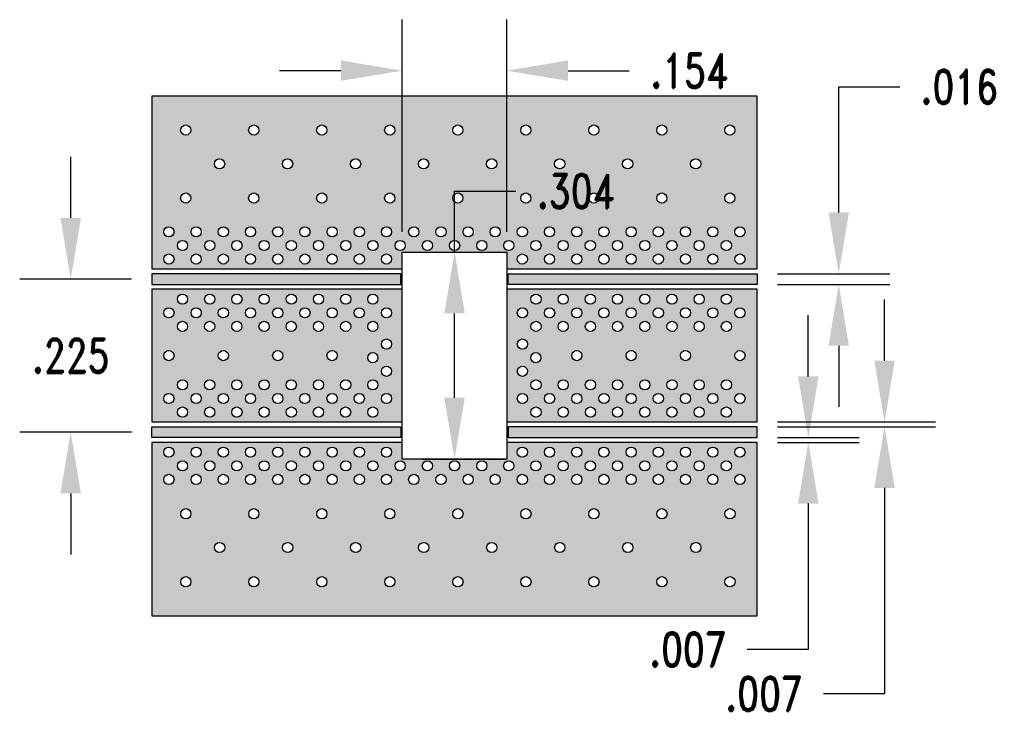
# Model space of a CAD drawing. Header units: inches. Extents: x -0.19 to 1.25, y -0.15 to 0.88.
import ezdxf

# ---------------------------------------------------------------- set-up
doc = ezdxf.new("R2010")
doc.units = ezdxf.units.IN
doc.header["$MEASUREMENT"] = 0
doc.header["$PDMODE"] = 35
doc.layers.add('PWB Drill', color=130, linetype='Continuous')
doc.layers.add('PWB TOP', color=41, linetype='Continuous')
doc.styles.add('ROMAND', font='romand.shx', dxfattribs={"width": 0.75, "height": 0.05})
doc.dimstyles.get("Standard").update_dxf_attribs({"dimscale": 0.5, "dimtxt": 0.18, "dimasz": 0.18, "dimexe": 0.15, "dimexo": 0.06, "dimgap": 0.06, "dimtad": 0, "dimtih": 1, "dimtoh": 1, "dimdec": 3, "dimzin": 4, "dimdsep": 46, "dimtxsty": 'ROMAND', "dimcen": 0.005, "dimclrd": 256, "dimclre": 256, "dimclrt": 256, "dimadec": 3, "dimazin": 1, "dimtfac": 1, "dimtdec": 3, "dimtofl": 0, "dimtmove": 0, "dimatfit": 3, "dimfxl": 0.18, "dimtolj": 1, "dimtzin": 4, "dimlwd": -1, "dimarcsym": 0})

# ---------------------------------------------------------------- blocks, each defined once
blk = doc.blocks.new('*U7')
at = {"layer": 'PWB Drill'}
blk.add_circle((0, 0), 0.0075, dxfattribs=at)
blk = doc.blocks.new('*U8')
at = {"color": 0, "linetype": 'ByBlock', "lineweight": -2, "transparency": 16777216}
for p in [(0, 0.1), (0.1, 0.1), (0.2, 0.1), (0.3, 0.1), (0.4, 0.1), (0.5, 0.1), (0.6, 0.1), (0.7, 0.1), (0.8, 0.1), (0, 0), (0.1, 0), (0.2, 0), (0.3, 0), (0.4, 0), (0.5, 0), (0.6, 0), (0.7, 0), (0.8, 0)]:
    blk.add_blockref('*U7', p, dxfattribs=at)
blk = doc.blocks.new('*U9')
at = {"layer": 'PWB Drill'}
blk.add_circle((0, 0), 0.0075, dxfattribs=at)
blk = doc.blocks.new('*U10')
at = {"color": 0, "linetype": 'ByBlock', "lineweight": -2, "transparency": 16777216}
for p in [(0, 0), (0.1, 0), (0.2, 0), (0.3, 0), (0.4, 0), (0.5, 0), (0.6, 0), (0.7, 0)]:
    blk.add_blockref('*U9', p, dxfattribs=at)
blk = doc.blocks.new('*U24')
at = {"layer": 'PWB Drill'}
blk.add_circle((0, 0), 0.0075, dxfattribs=at)
blk = doc.blocks.new('*U25')
at = {"color": 0, "linetype": 'ByBlock', "lineweight": -2, "transparency": 16777216}
for p in [(0, 0.1), (0.1, 0.1), (0.2, 0.1), (0.3, 0.1), (0.4, 0.1), (0.5, 0.1), (0.6, 0.1), (0.7, 0.1), (0.8, 0.1), (0, 0), (0.1, 0), (0.2, 0), (0.3, 0), (0.4, 0), (0.5, 0), (0.6, 0), (0.7, 0), (0.8, 0)]:
    blk.add_blockref('*U24', p, dxfattribs=at)
blk = doc.blocks.new('*U26')
at = {"layer": 'PWB Drill'}
blk.add_circle((0, 0), 0.0075, dxfattribs=at)
blk = doc.blocks.new('*U27')
at = {"color": 0, "linetype": 'ByBlock', "lineweight": -2, "transparency": 16777216}
for p in [(0, 0), (0.1, 0), (0.2, 0), (0.3, 0), (0.4, 0), (0.5, 0), (0.6, 0), (0.7, 0)]:
    blk.add_blockref('*U26', p, dxfattribs=at)
blk = doc.blocks.new('*D29')
at = {"linetype": 'ByBlock', "ltscale": 0.1, "transparency": 16777216}
for p, q in [((1.01, 0.593), (1.01, 0.7778)), ((1.01, 0.7778), (1.1, 0.7778)), ((1.01, 0.397), (1.01, 0.307))]:
    blk.add_line(p, q, dxfattribs=at)
at = {"linetype": 'ByBlock', "lineweight": -2, "ltscale": 0.1, "transparency": 16777216}
for p, q in [((0.92, 0.503), (1.085, 0.503)), ((0.92, 0.487), (1.085, 0.487))]:
    blk.add_line(p, q, dxfattribs=at)
at = {"ltscale": 0.1, "transparency": 16777216}
for points in [[(0.995, 0.593), (1.025, 0.593), (1.01, 0.503)], [(0.995, 0.397), (1.025, 0.397), (1.01, 0.487)]]:
    blk.add_solid(points, dxfattribs=at)
at = {"layer": 'Defpoints', "color": 0, "ltscale": 0.1, "transparency": 16777216}
for p in [(0.89, 0.503), (0.89, 0.487), (1.01, 0.487)]:
    blk.add_point(p, dxfattribs=at)
at = {"ltscale": 0.1, "transparency": 16777216, "insert": (1.1872, 0.7778), "char_height": 0.05, "attachment_point": 5, "style": 'ROMAND'}
blk.add_mtext('\\A1;.016', dxfattribs=at)
blk = doc.blocks.new('*D30')
at = {"linetype": 'ByBlock', "ltscale": 0.1, "transparency": 16777216}
for p, q in [((1.0774, 0.375), (1.0774, 0.465)), ((1.0774, 0.188), (1.0774, -0.115)), ((1.0774, -0.115), (0.9874, -0.115))]:
    blk.add_line(p, q, dxfattribs=at)
at = {"linetype": 'ByBlock', "lineweight": -2, "ltscale": 0.1, "transparency": 16777216}
for p, q in [((0.92, 0.285), (1.1524, 0.285)), ((0.92, 0.278), (1.1524, 0.278))]:
    blk.add_line(p, q, dxfattribs=at)
at = {"ltscale": 0.1, "transparency": 16777216}
for points in [[(1.0624, 0.375), (1.0924, 0.375), (1.0774, 0.285)], [(1.0624, 0.188), (1.0924, 0.188), (1.0774, 0.278)]]:
    blk.add_solid(points, dxfattribs=at)
at = {"layer": 'Defpoints', "color": 0, "ltscale": 0.1, "transparency": 16777216}
for p in [(0.89, 0.285), (0.89, 0.278), (1.0774, 0.285)]:
    blk.add_point(p, dxfattribs=at)
at = {"ltscale": 0.1, "transparency": 16777216, "insert": (0.9002, -0.115), "char_height": 0.05, "attachment_point": 5, "style": 'ROMAND'}
blk.add_mtext('\\A1;.007', dxfattribs=at)
blk = doc.blocks.new('*D31')
at = {"linetype": 'ByBlock', "ltscale": 0.1, "transparency": 16777216}
for p, q in [((0.9653, 0.352), (0.9653, 0.442)), ((0.9653, 0.165), (0.9653, -0.0495)), ((0.9653, -0.0495), (0.8753, -0.0495))]:
    blk.add_line(p, q, dxfattribs=at)
at = {"linetype": 'ByBlock', "lineweight": -2, "ltscale": 0.1, "transparency": 16777216}
for p, q in [((0.92, 0.262), (1.0403, 0.262)), ((0.92, 0.255), (1.0403, 0.255))]:
    blk.add_line(p, q, dxfattribs=at)
at = {"ltscale": 0.1, "transparency": 16777216}
for points in [[(0.9503, 0.352), (0.9803, 0.352), (0.9653, 0.262)], [(0.9503, 0.165), (0.9803, 0.165), (0.9653, 0.255)]]:
    blk.add_solid(points, dxfattribs=at)
at = {"layer": 'Defpoints', "color": 0, "ltscale": 0.1, "transparency": 16777216}
for p in [(0.89, 0.262), (0.89, 0.255), (0.9653, 0.255)]:
    blk.add_point(p, dxfattribs=at)
at = {"ltscale": 0.1, "transparency": 16777216, "insert": (0.7882, -0.0495), "char_height": 0.05, "attachment_point": 5, "style": 'ROMAND'}
blk.add_mtext('\\A1;.007', dxfattribs=at)
blk = doc.blocks.new('*D34')
at = {"linetype": 'ByBlock', "ltscale": 0.1, "transparency": 16777216}
for p, q in [((-0.1192, 0.5849), (-0.1192, 0.6749)), ((-0.1192, 0.18), (-0.1192, 0.09))]:
    blk.add_line(p, q, dxfattribs=at)
at = {"linetype": 'ByBlock', "lineweight": -2, "ltscale": 0.1, "transparency": 16777216}
for p, q in [((-0.03, 0.4949), (-0.1942, 0.4949)), ((-0.03, 0.27), (-0.1942, 0.27))]:
    blk.add_line(p, q, dxfattribs=at)
at = {"ltscale": 0.1, "transparency": 16777216}
for points in [[(-0.1342, 0.5849), (-0.1042, 0.5849), (-0.1192, 0.4949)], [(-0.1342, 0.18), (-0.1042, 0.18), (-0.1192, 0.27)]]:
    blk.add_solid(points, dxfattribs=at)
at = {"layer": 'Defpoints', "color": 0, "ltscale": 0.1, "transparency": 16777216}
for p in [(-0.1192, 0.4949), (0, 0.4949), (0, 0.27)]:
    blk.add_point(p, dxfattribs=at)
at = {"ltscale": 0.1, "transparency": 16777216, "insert": (-0.1192, 0.3824), "char_height": 0.05, "attachment_point": 5, "style": 'ROMAND'}
blk.add_mtext('\\A1;.225', dxfattribs=at)
blk = doc.blocks.new('*D64')
at = {"linetype": 'ByBlock', "lineweight": -2, "ltscale": 0.1, "transparency": 16777216}
for p, q in [((0.368, 0.5645), (0.368, 0.8765)), ((0.522, 0.5645), (0.522, 0.8765))]:
    blk.add_line(p, q, dxfattribs=at)
at = {"linetype": 'ByBlock', "ltscale": 0.1, "transparency": 16777216}
for p, q in [((0.278, 0.8015), (0.188, 0.8015)), ((0.612, 0.8015), (0.702, 0.8015))]:
    blk.add_line(p, q, dxfattribs=at)
at = {"ltscale": 0.1, "transparency": 16777216}
for points in [[(0.278, 0.8165), (0.278, 0.7865), (0.368, 0.8015)], [(0.612, 0.8165), (0.612, 0.7865), (0.522, 0.8015)]]:
    blk.add_solid(points, dxfattribs=at)
at = {"layer": 'Defpoints', "color": 0, "ltscale": 0.1, "transparency": 16777216}
for p in [(0.522, 0.8015), (0.368, 0.5345), (0.522, 0.5345)]:
    blk.add_point(p, dxfattribs=at)
at = {"ltscale": 0.1, "transparency": 16777216, "insert": (0.79, 0.8015), "char_height": 0.05, "attachment_point": 5, "style": 'ROMAND'}
blk.add_mtext('\\A1;.154', dxfattribs=at)
blk = doc.blocks.new('*D65')
at = {"linetype": 'ByBlock', "ltscale": 0.1, "transparency": 16777216}
for p, q in [((0.4452, 0.5345), (0.4452, 0.6245)), ((0.4452, 0.6245), (0.5352, 0.6245)), ((0.4452, 0.3205), (0.4452, 0.4445))]:
    blk.add_line(p, q, dxfattribs=at)
at = {"linetype": 'ByBlock', "lineweight": -2, "ltscale": 0.1, "transparency": 16777216}
for p, q in [((0.398, 0.5345), (0.5202, 0.5345)), ((0.398, 0.2305), (0.5202, 0.2305))]:
    blk.add_line(p, q, dxfattribs=at)
at = {"ltscale": 0.1, "transparency": 16777216}
for points in [[(0.4302, 0.4445), (0.4602, 0.4445), (0.4452, 0.5345)], [(0.4302, 0.3205), (0.4602, 0.3205), (0.4452, 0.2305)]]:
    blk.add_solid(points, dxfattribs=at)
at = {"layer": 'Defpoints', "color": 0, "ltscale": 0.1, "transparency": 16777216}
for p in [(0.368, 0.5345), (0.4452, 0.5345), (0.368, 0.2305)]:
    blk.add_point(p, dxfattribs=at)
at = {"ltscale": 0.1, "transparency": 16777216, "insert": (0.6232, 0.6245), "char_height": 0.05, "attachment_point": 5, "style": 'ROMAND'}
blk.add_mtext('\\A1;.304', dxfattribs=at)

msp = doc.modelspace()

# ---------------------------------------------------------------- hatches: boundary and pattern name
at = {"layer": 'PWB TOP', "ltscale": 0.1}
h = msp.add_hatch(color=256, dxfattribs=at)
h.dxf.hatch_style = 1
h.paths.add_polyline_path([(0.89, 0.764), (0, 0.764), (0, 0.51), (0.0432, 0.51), (0.26, 0.51), (0.368, 0.51), (0.368, 0.5345), (0.522, 0.5345), (0.522, 0.51), (0.63, 0.51), (0.8468, 0.51), (0.89, 0.51)])
h.paths.add_polyline_path([(0.2574, 0.7142, -1), (0.2424, 0.7142, -1)], flags=16)
h.paths.add_polyline_path([(0.3574, 0.7142, -1), (0.3424, 0.7142, -1)], flags=16)
h.paths.add_polyline_path([(0.3072, 0.6645, -1), (0.2922, 0.6645, -1)], flags=16)
h.paths.add_polyline_path([(0.2072, 0.6645, -1), (0.1922, 0.6645, -1)], flags=16)
h.paths.add_polyline_path([(0.1574, 0.7142, -1), (0.1424, 0.7142, -1)], flags=16)
h.paths.add_polyline_path([(0.2574, 0.6142, -1), (0.2424, 0.6142, -1)], flags=16)
h.paths.add_polyline_path([(0.4072, 0.6645, -1), (0.3922, 0.6645, -1)], flags=16)
h.paths.add_polyline_path([(0.3574, 0.6142, -1), (0.3424, 0.6142, -1)], flags=16)
h.paths.add_polyline_path([(0.4574, 0.7142, -1), (0.4424, 0.7142, -1)], flags=16)
h.paths.add_polyline_path([(0.1574, 0.6142, -1), (0.1424, 0.6142, -1)], flags=16)
h.paths.add_polyline_path([(0.2727, 0.5645, -1), (0.2577, 0.5645, -1)], flags=16)
h.paths.add_polyline_path([(0.1072, 0.6645, -1), (0.0922, 0.6645, -1)], flags=16)
h.paths.add_polyline_path([(0.3127, 0.5645, -1), (0.2977, 0.5645, -1)], flags=16)
h.paths.add_polyline_path([(0.2327, 0.5645, -1), (0.2177, 0.5645, -1)], flags=16)
h.paths.add_polyline_path([(0.3527, 0.5645, -1), (0.3377, 0.5645, -1)], flags=16)
h.paths.add_polyline_path([(0.1927, 0.5645, -1), (0.1777, 0.5645, -1)], flags=16)
h.paths.add_polyline_path([(0.2927, 0.5445, -1), (0.2777, 0.5445, -1)], flags=16)
h.paths.add_polyline_path([(0.2527, 0.5445, -1), (0.2377, 0.5445, -1)], flags=16)
h.paths.add_polyline_path([(0.3327, 0.5445, -1), (0.3177, 0.5445, -1)], flags=16)
h.paths.add_polyline_path([(0.3927, 0.5645, -1), (0.3777, 0.5645, -1)], flags=16)
h.paths.add_polyline_path([(0.2127, 0.5445, -1), (0.1977, 0.5445, -1)], flags=16)
h.paths.add_polyline_path([(0.0574, 0.7142, -1), (0.0424, 0.7142, -1)], flags=16)
h.paths.add_polyline_path([(0.4574, 0.6142, -1), (0.4424, 0.6142, -1)], flags=16)
h.paths.add_polyline_path([(0.1527, 0.5645, -1), (0.1377, 0.5645, -1)], flags=16)
h.paths.add_polyline_path([(0.3727, 0.5445, -1), (0.3577, 0.5445, -1)], flags=16)
h.paths.add_polyline_path([(0.2727, 0.5245, -1), (0.2577, 0.5245, -1)], flags=16)
h.paths.add_polyline_path([(0.3127, 0.5245, -1), (0.2977, 0.5245, -1)], flags=16)
h.paths.add_polyline_path([(0.2327, 0.5245, -1), (0.2177, 0.5245, -1)], flags=16)
h.paths.add_polyline_path([(0.1727, 0.5445, -1), (0.1577, 0.5445, -1)], flags=16)
h.paths.add_polyline_path([(0.5072, 0.6645, -1), (0.4922, 0.6645, -1)], flags=16)
h.paths.add_polyline_path([(0.3527, 0.5245, -1), (0.3377, 0.5245, -1)], flags=16)
h.paths.add_polyline_path([(0.4327, 0.5645, -1), (0.4177, 0.5645, -1)], flags=16)
h.paths.add_polyline_path([(0.1927, 0.5245, -1), (0.1777, 0.5245, -1)], flags=16)
h.paths.add_polyline_path([(0.4127, 0.5445, -1), (0.3977, 0.5445, -1)], flags=16)
h.paths.add_polyline_path([(0.1127, 0.5645, -1), (0.0977, 0.5645, -1)], flags=16)
h.paths.add_polyline_path([(0.1327, 0.5445, -1), (0.1177, 0.5445, -1)], flags=16)
h.paths.add_polyline_path([(0.0574, 0.6142, -1), (0.0424, 0.6142, -1)], flags=16)
h.paths.add_polyline_path([(0.1527, 0.5245, -1), (0.1377, 0.5245, -1)], flags=16)
h.paths.add_polyline_path([(0.4727, 0.5645, -1), (0.4577, 0.5645, -1)], flags=16)
h.paths.add_polyline_path([(0.4527, 0.5445, -1), (0.4377, 0.5445, -1)], flags=16)
h.paths.add_polyline_path([(0.5574, 0.7142, -1), (0.5424, 0.7142, -1)], flags=16)
h.paths.add_polyline_path([(0.0727, 0.5645, -1), (0.0577, 0.5645, -1)], flags=16)
h.paths.add_polyline_path([(0.0927, 0.5445, -1), (0.0777, 0.5445, -1)], flags=16)
h.paths.add_polyline_path([(0.1127, 0.5245, -1), (0.0977, 0.5245, -1)], flags=16)
h.paths.add_polyline_path([(0.4927, 0.5445, -1), (0.4777, 0.5445, -1)], flags=16)
h.paths.add_polyline_path([(0.5123, 0.5645, -1), (0.4973, 0.5645, -1)], flags=16)
h.paths.add_polyline_path([(0.5574, 0.6142, -1), (0.5424, 0.6142, -1)], flags=16)
h.paths.add_polyline_path([(0.0527, 0.5445, -1), (0.0377, 0.5445, -1)], flags=16)
h.paths.add_polyline_path([(0.0727, 0.5245, -1), (0.0577, 0.5245, -1)], flags=16)
h.paths.add_polyline_path([(0.0327, 0.5645, -1), (0.0177, 0.5645, -1)], flags=16)
h.paths.add_polyline_path([(0.5323, 0.5445, -1), (0.5173, 0.5445, -1)], flags=16)
h.paths.add_polyline_path([(0.5523, 0.5645, -1), (0.5373, 0.5645, -1)], flags=16)
h.paths.add_polyline_path([(0.6072, 0.6645, -1), (0.5922, 0.6645, -1)], flags=16)
h.paths.add_polyline_path([(0.0327, 0.5245, -1), (0.0177, 0.5245, -1)], flags=16)
h.paths.add_polyline_path([(0.5523, 0.5245, -1), (0.5373, 0.5245, -1)], flags=16)
h.paths.add_polyline_path([(0.5723, 0.5445, -1), (0.5573, 0.5445, -1)], flags=16)
h.paths.add_polyline_path([(0.5923, 0.5645, -1), (0.5773, 0.5645, -1)], flags=16)
h.paths.add_polyline_path([(0.6574, 0.7142, -1), (0.6424, 0.7142, -1)], flags=16)
h.paths.add_polyline_path([(0.5923, 0.5245, -1), (0.5773, 0.5245, -1)], flags=16)
h.paths.add_polyline_path([(0.6123, 0.5445, -1), (0.5973, 0.5445, -1)], flags=16)
h.paths.add_polyline_path([(0.6323, 0.5645, -1), (0.6173, 0.5645, -1)], flags=16)
h.paths.add_polyline_path([(0.6574, 0.6142, -1), (0.6424, 0.6142, -1)], flags=16)
h.paths.add_polyline_path([(0.6323, 0.5245, -1), (0.6173, 0.5245, -1)], flags=16)
h.paths.add_polyline_path([(0.6523, 0.5445, -1), (0.6373, 0.5445, -1)], flags=16)
h.paths.add_polyline_path([(0.7072, 0.6645, -1), (0.6922, 0.6645, -1)], flags=16)
h.paths.add_polyline_path([(0.6723, 0.5645, -1), (0.6573, 0.5645, -1)], flags=16)
h.paths.add_polyline_path([(0.6723, 0.5245, -1), (0.6573, 0.5245, -1)], flags=16)
h.paths.add_polyline_path([(0.6923, 0.5445, -1), (0.6773, 0.5445, -1)], flags=16)
h.paths.add_polyline_path([(0.7123, 0.5645, -1), (0.6973, 0.5645, -1)], flags=16)
h.paths.add_polyline_path([(0.7574, 0.7142, -1), (0.7424, 0.7142, -1)], flags=16)
h.paths.add_polyline_path([(0.7123, 0.5245, -1), (0.6973, 0.5245, -1)], flags=16)
h.paths.add_polyline_path([(0.7574, 0.6142, -1), (0.7424, 0.6142, -1)], flags=16)
h.paths.add_polyline_path([(0.7323, 0.5445, -1), (0.7173, 0.5445, -1)], flags=16)
h.paths.add_polyline_path([(0.7523, 0.5645, -1), (0.7373, 0.5645, -1)], flags=16)
h.paths.add_polyline_path([(0.7523, 0.5245, -1), (0.7373, 0.5245, -1)], flags=16)
h.paths.add_polyline_path([(0.8072, 0.6645, -1), (0.7922, 0.6645, -1)], flags=16)
h.paths.add_polyline_path([(0.7723, 0.5445, -1), (0.7573, 0.5445, -1)], flags=16)
h.paths.add_polyline_path([(0.7923, 0.5645, -1), (0.7773, 0.5645, -1)], flags=16)
h.paths.add_polyline_path([(0.7923, 0.5245, -1), (0.7773, 0.5245, -1)], flags=16)
h.paths.add_polyline_path([(0.8123, 0.5445, -1), (0.7973, 0.5445, -1)], flags=16)
h.paths.add_polyline_path([(0.8574, 0.7142, -1), (0.8424, 0.7142, -1)], flags=16)
h.paths.add_polyline_path([(0.8323, 0.5645, -1), (0.8173, 0.5645, -1)], flags=16)
h.paths.add_polyline_path([(0.8574, 0.6142, -1), (0.8424, 0.6142, -1)], flags=16)
h.paths.add_polyline_path([(0.8323, 0.5245, -1), (0.8173, 0.5245, -1)], flags=16)
h.paths.add_polyline_path([(0.8523, 0.5445, -1), (0.8373, 0.5445, -1)], flags=16)
h.paths.add_polyline_path([(0.8723, 0.5645, -1), (0.8573, 0.5645, -1)], flags=16)
h.paths.add_polyline_path([(0.8723, 0.5245, -1), (0.8573, 0.5245, -1)], flags=16)
h.paths.add_polyline_path([(0.3663, 0.503), (0.2592, 0.503), (0.041, 0.503), (0, 0.503), (0, 0.487), (0.041, 0.487), (0.2581, 0.487), (0.3663, 0.487)])
h.paths.add_polyline_path([(0.89, 0.503), (0.849, 0.503), (0.6308, 0.503), (0.524, 0.503), (0.524, 0.487), (0.6319, 0.487), (0.849, 0.487), (0.89, 0.487)])
h.paths.add_polyline_path([(0.368, 0.48), (0.2572, 0.48), (0.0432, 0.48), (0, 0.48), (0, 0.285), (0.0432, 0.285), (0.2572, 0.285), (0.368, 0.285)])
h.paths.add_polyline_path([(0.3176, 0.4255, -1), (0.3326, 0.4255, -1)], flags=16)
h.paths.add_polyline_path([(0.2976, 0.4455, -1), (0.3126, 0.4455, -1)], flags=16)
h.paths.add_polyline_path([(0.2776, 0.4255, -1), (0.2926, 0.4255, -1)], flags=16)
h.paths.add_polyline_path([(0.3526, 0.3995, -1), (0.3376, 0.3995, -1)], flags=16)
h.paths.add_polyline_path([(0.3376, 0.4455, -1), (0.3526, 0.4455, -1)], flags=16)
h.paths.add_polyline_path([(0.3326, 0.3795, -1), (0.3176, 0.3795, -1)], flags=16)
h.paths.add_polyline_path([(0.3176, 0.4655, -1), (0.3326, 0.4655, -1)], flags=16)
h.paths.add_polyline_path([(0.2777, 0.4655, -1), (0.2927, 0.4655, -1)], flags=16)
h.paths.add_polyline_path([(0.2577, 0.4455, -1), (0.2727, 0.4455, -1)], flags=16)
h.paths.add_polyline_path([(0.2726, 0.3825, -1), (0.2576, 0.3825, -1)], flags=16)
h.paths.add_polyline_path([(0.3526, 0.3595, -1), (0.3376, 0.3595, -1)], flags=16)
h.paths.add_polyline_path([(0.2376, 0.4255, -1), (0.2526, 0.4255, -1)], flags=16)
h.paths.add_polyline_path([(0.3326, 0.3395, -1), (0.3176, 0.3395, -1)], flags=16)
h.paths.add_polyline_path([(0.2377, 0.4655, -1), (0.2527, 0.4655, -1)], flags=16)
h.paths.add_polyline_path([(0.2926, 0.3395, -1), (0.2776, 0.3395, -1)], flags=16)
h.paths.add_polyline_path([(0.2177, 0.4455, -1), (0.2327, 0.4455, -1)], flags=16)
h.paths.add_polyline_path([(0.3126, 0.3195, -1), (0.2976, 0.3195, -1)], flags=16)
h.paths.add_polyline_path([(0.3526, 0.3195, -1), (0.3376, 0.3195, -1)], flags=16)
h.paths.add_polyline_path([(0.2526, 0.3395, -1), (0.2376, 0.3395, -1)], flags=16)
h.paths.add_polyline_path([(0.1976, 0.4255, -1), (0.2126, 0.4255, -1)], flags=16)
h.paths.add_polyline_path([(0.2726, 0.3195, -1), (0.2576, 0.3195, -1)], flags=16)
h.paths.add_polyline_path([(0.1977, 0.4655, -1), (0.2127, 0.4655, -1)], flags=16)
h.paths.add_polyline_path([(0.3326, 0.2995, -1), (0.3176, 0.2995, -1)], flags=16)
h.paths.add_polyline_path([(0.2925, 0.2995, -1), (0.2775, 0.2995, -1)], flags=16)
h.paths.add_polyline_path([(0.1777, 0.4455, -1), (0.1927, 0.4455, -1)], flags=16)
h.paths.add_polyline_path([(0.2326, 0.3195, -1), (0.2176, 0.3195, -1)], flags=16)
h.paths.add_polyline_path([(0.1927, 0.3825, -1), (0.1777, 0.3825, -1)], flags=16)
h.paths.add_polyline_path([(0.2126, 0.3395, -1), (0.1976, 0.3395, -1)], flags=16)
h.paths.add_polyline_path([(0.2525, 0.2995, -1), (0.2375, 0.2995, -1)], flags=16)
h.paths.add_polyline_path([(0.1576, 0.4255, -1), (0.1726, 0.4255, -1)], flags=16)
h.paths.add_polyline_path([(0.1577, 0.4655, -1), (0.1727, 0.4655, -1)], flags=16)
h.paths.add_polyline_path([(0.2127, 0.2995, -1), (0.1977, 0.2995, -1)], flags=16)
h.paths.add_polyline_path([(0.1927, 0.3195, -1), (0.1777, 0.3195, -1)], flags=16)
h.paths.add_polyline_path([(0.1726, 0.3395, -1), (0.1576, 0.3395, -1)], flags=16)
h.paths.add_polyline_path([(0.1377, 0.4455, -1), (0.1527, 0.4455, -1)], flags=16)
h.paths.add_polyline_path([(0.1176, 0.4255, -1), (0.1326, 0.4255, -1)], flags=16)
h.paths.add_polyline_path([(0.1727, 0.2995, -1), (0.1577, 0.2995, -1)], flags=16)
h.paths.add_polyline_path([(0.1177, 0.4655, -1), (0.1327, 0.4655, -1)], flags=16)
h.paths.add_polyline_path([(0.1527, 0.3195, -1), (0.1377, 0.3195, -1)], flags=16)
h.paths.add_polyline_path([(0.1326, 0.3395, -1), (0.1176, 0.3395, -1)], flags=16)
h.paths.add_polyline_path([(0.0977, 0.4455, -1), (0.1127, 0.4455, -1)], flags=16)
h.paths.add_polyline_path([(0.1127, 0.3825, -1), (0.0977, 0.3825, -1)], flags=16)
h.paths.add_polyline_path([(0.1327, 0.2995, -1), (0.1177, 0.2995, -1)], flags=16)
h.paths.add_polyline_path([(0.0776, 0.4255, -1), (0.0926, 0.4255, -1)], flags=16)
h.paths.add_polyline_path([(0.1127, 0.3195, -1), (0.0977, 0.3195, -1)], flags=16)
h.paths.add_polyline_path([(0.0777, 0.4655, -1), (0.0927, 0.4655, -1)], flags=16)
h.paths.add_polyline_path([(0.0926, 0.3395, -1), (0.0776, 0.3395, -1)], flags=16)
h.paths.add_polyline_path([(0.0577, 0.4455, -1), (0.0727, 0.4455, -1)], flags=16)
h.paths.add_polyline_path([(0.0927, 0.2995, -1), (0.0777, 0.2995, -1)], flags=16)
h.paths.add_polyline_path([(0.0727, 0.3195, -1), (0.0577, 0.3195, -1)], flags=16)
h.paths.add_polyline_path([(0.0376, 0.4255, -1), (0.0526, 0.4255, -1)], flags=16)
h.paths.add_polyline_path([(0.0377, 0.4655, -1), (0.0527, 0.4655, -1)], flags=16)
h.paths.add_polyline_path([(0.0526, 0.3395, -1), (0.0376, 0.3395, -1)], flags=16)
h.paths.add_polyline_path([(0.0177, 0.4455, -1), (0.0327, 0.4455, -1)], flags=16)
h.paths.add_polyline_path([(0.0327, 0.3825, -1), (0.0177, 0.3825, -1)], flags=16)
h.paths.add_polyline_path([(0.0527, 0.2995, -1), (0.0377, 0.2995, -1)], flags=16)
h.paths.add_polyline_path([(0.0327, 0.3195, -1), (0.0177, 0.3195, -1)], flags=16)
h.paths.add_polyline_path([(0.89, 0.48), (0.8468, 0.48), (0.6328, 0.48), (0.522, 0.48), (0.522, 0.285), (0.6328, 0.285), (0.8468, 0.285), (0.89, 0.285)])
h.paths.add_polyline_path([(0.5974, 0.4255, -1), (0.6124, 0.4255, -1)], flags=16)
h.paths.add_polyline_path([(0.5574, 0.4255, -1), (0.5724, 0.4255, -1)], flags=16)
h.paths.add_polyline_path([(0.5722, 0.3795, -1), (0.5572, 0.3795, -1)], flags=16)
h.paths.add_polyline_path([(0.5774, 0.4455, -1), (0.5924, 0.4455, -1)], flags=16)
h.paths.add_polyline_path([(0.5524, 0.3995, -1), (0.5374, 0.3995, -1)], flags=16)
h.paths.add_polyline_path([(0.6324, 0.3825, -1), (0.6174, 0.3825, -1)], flags=16)
h.paths.add_polyline_path([(0.6173, 0.4455, -1), (0.6323, 0.4455, -1)], flags=16)
h.paths.add_polyline_path([(0.5374, 0.4455, -1), (0.5524, 0.4455, -1)], flags=16)
h.paths.add_polyline_path([(0.5973, 0.4655, -1), (0.6123, 0.4655, -1)], flags=16)
h.paths.add_polyline_path([(0.6374, 0.4255, -1), (0.6524, 0.4255, -1)], flags=16)
h.paths.add_polyline_path([(0.5574, 0.4655, -1), (0.5724, 0.4655, -1)], flags=16)
h.paths.add_polyline_path([(0.5524, 0.3595, -1), (0.5374, 0.3595, -1)], flags=16)
h.paths.add_polyline_path([(0.6124, 0.3395, -1), (0.5974, 0.3395, -1)], flags=16)
h.paths.add_polyline_path([(0.5724, 0.3395, -1), (0.5574, 0.3395, -1)], flags=16)
h.paths.add_polyline_path([(0.6373, 0.4655, -1), (0.6523, 0.4655, -1)], flags=16)
h.paths.add_polyline_path([(0.5924, 0.3195, -1), (0.5774, 0.3195, -1)], flags=16)
h.paths.add_polyline_path([(0.6573, 0.4455, -1), (0.6723, 0.4455, -1)], flags=16)
h.paths.add_polyline_path([(0.6524, 0.3395, -1), (0.6374, 0.3395, -1)], flags=16)
h.paths.add_polyline_path([(0.6324, 0.3195, -1), (0.6174, 0.3195, -1)], flags=16)
h.paths.add_polyline_path([(0.5524, 0.3195, -1), (0.5374, 0.3195, -1)], flags=16)
h.paths.add_polyline_path([(0.6774, 0.4255, -1), (0.6924, 0.4255, -1)], flags=16)
h.paths.add_polyline_path([(0.6125, 0.2995, -1), (0.5975, 0.2995, -1)], flags=16)
h.paths.add_polyline_path([(0.5724, 0.2995, -1), (0.5574, 0.2995, -1)], flags=16)
h.paths.add_polyline_path([(0.6773, 0.4655, -1), (0.6923, 0.4655, -1)], flags=16)
h.paths.add_polyline_path([(0.6724, 0.3195, -1), (0.6574, 0.3195, -1)], flags=16)
h.paths.add_polyline_path([(0.6924, 0.3395, -1), (0.6774, 0.3395, -1)], flags=16)
h.paths.add_polyline_path([(0.7123, 0.3825, -1), (0.6973, 0.3825, -1)], flags=16)
h.paths.add_polyline_path([(0.6525, 0.2995, -1), (0.6375, 0.2995, -1)], flags=16)
h.paths.add_polyline_path([(0.6973, 0.4455, -1), (0.7123, 0.4455, -1)], flags=16)
h.paths.add_polyline_path([(0.7174, 0.4255, -1), (0.7324, 0.4255, -1)], flags=16)
h.paths.add_polyline_path([(0.6923, 0.2995, -1), (0.6773, 0.2995, -1)], flags=16)
h.paths.add_polyline_path([(0.7123, 0.3195, -1), (0.6973, 0.3195, -1)], flags=16)
h.paths.add_polyline_path([(0.7173, 0.4655, -1), (0.7323, 0.4655, -1)], flags=16)
h.paths.add_polyline_path([(0.7324, 0.3395, -1), (0.7174, 0.3395, -1)], flags=16)
h.paths.add_polyline_path([(0.7373, 0.4455, -1), (0.7523, 0.4455, -1)], flags=16)
h.paths.add_polyline_path([(0.7323, 0.2995, -1), (0.7173, 0.2995, -1)], flags=16)
h.paths.add_polyline_path([(0.7574, 0.4255, -1), (0.7724, 0.4255, -1)], flags=16)
h.paths.add_polyline_path([(0.7523, 0.3195, -1), (0.7373, 0.3195, -1)], flags=16)
h.paths.add_polyline_path([(0.7573, 0.4655, -1), (0.7723, 0.4655, -1)], flags=16)
h.paths.add_polyline_path([(0.7724, 0.3395, -1), (0.7574, 0.3395, -1)], flags=16)
h.paths.add_polyline_path([(0.7923, 0.3825, -1), (0.7773, 0.3825, -1)], flags=16)
h.paths.add_polyline_path([(0.7773, 0.4455, -1), (0.7923, 0.4455, -1)], flags=16)
h.paths.add_polyline_path([(0.7723, 0.2995, -1), (0.7573, 0.2995, -1)], flags=16)
h.paths.add_polyline_path([(0.7923, 0.3195, -1), (0.7773, 0.3195, -1)], flags=16)
h.paths.add_polyline_path([(0.8124, 0.4255, -1), (0.7974, 0.4255, -1)], flags=16)
h.paths.add_polyline_path([(0.7973, 0.4655, -1), (0.8123, 0.4655, -1)], flags=16)
h.paths.add_polyline_path([(0.8124, 0.3395, -1), (0.7974, 0.3395, -1)], flags=16)
h.paths.add_polyline_path([(0.8173, 0.4455, -1), (0.8323, 0.4455, -1)], flags=16)
h.paths.add_polyline_path([(0.8123, 0.2995, -1), (0.7973, 0.2995, -1)], flags=16)
h.paths.add_polyline_path([(0.8323, 0.3195, -1), (0.8173, 0.3195, -1)], flags=16)
h.paths.add_polyline_path([(0.8524, 0.4255, -1), (0.8374, 0.4255, -1)], flags=16)
h.paths.add_polyline_path([(0.8373, 0.4655, -1), (0.8523, 0.4655, -1)], flags=16)
h.paths.add_polyline_path([(0.8524, 0.3395, -1), (0.8374, 0.3395, -1)], flags=16)
h.paths.add_polyline_path([(0.8723, 0.3825, -1), (0.8573, 0.3825, -1)], flags=16)
h.paths.add_polyline_path([(0.8523, 0.2995, -1), (0.8373, 0.2995, -1)], flags=16)
h.paths.add_polyline_path([(0.8573, 0.4455, -1), (0.8723, 0.4455, -1)], flags=16)
h.paths.add_polyline_path([(0.8723, 0.3195, -1), (0.8573, 0.3195, -1)], flags=16)
h.paths.add_polyline_path([(0.366, 0.278), (0.2581, 0.278), (0.041, 0.278), (0, 0.278), (0, 0.262), (0.041, 0.262), (0.2592, 0.262), (0.366, 0.262)])
h.paths.add_polyline_path([(0.89, 0.278), (0.849, 0.278), (0.6319, 0.278), (0.524, 0.278), (0.524, 0.262), (0.6308, 0.262), (0.849, 0.262), (0.89, 0.262)])
h.paths.add_polyline_path([(0.89, 0.255), (0.8468, 0.255), (0.63, 0.255), (0.522, 0.255), (0.522, 0.2305), (0.368, 0.2305), (0.368, 0.255), (0.26, 0.255), (0.0432, 0.255), (0, 0.255), (0, 0), (0.89, 0)])
h.paths.add_polyline_path([(0.4073, 0.1003, -1), (0.3923, 0.1003, -1)], flags=16)
h.paths.add_polyline_path([(0.3426, 0.15, -1), (0.3576, 0.15, -1)], flags=16)
h.paths.add_polyline_path([(0.4426, 0.15, -1), (0.4576, 0.15, -1)], flags=16)
h.paths.add_polyline_path([(0.3777, 0.2005, -1), (0.3927, 0.2005, -1)], flags=16)
h.paths.add_polyline_path([(0.3377, 0.2005, -1), (0.3527, 0.2005, -1)], flags=16)
h.paths.add_polyline_path([(0.4177, 0.2005, -1), (0.4327, 0.2005, -1)], flags=16)
h.paths.add_polyline_path([(0.3576, 0.05, -1), (0.3426, 0.05, -1)], flags=16)
h.paths.add_polyline_path([(0.3073, 0.1003, -1), (0.2923, 0.1003, -1)], flags=16)
h.paths.add_polyline_path([(0.3577, 0.2205, -1), (0.3727, 0.2205, -1)], flags=16)
h.paths.add_polyline_path([(0.3977, 0.2205, -1), (0.4127, 0.2205, -1)], flags=16)
h.paths.add_polyline_path([(0.4576, 0.05, -1), (0.4426, 0.05, -1)], flags=16)
h.paths.add_polyline_path([(0.2977, 0.2005, -1), (0.3127, 0.2005, -1)], flags=16)
h.paths.add_polyline_path([(0.4577, 0.2005, -1), (0.4727, 0.2005, -1)], flags=16)
h.paths.add_polyline_path([(0.3177, 0.2205, -1), (0.3327, 0.2205, -1)], flags=16)
h.paths.add_polyline_path([(0.4377, 0.2205, -1), (0.4527, 0.2205, -1)], flags=16)
h.paths.add_polyline_path([(0.5073, 0.1003, -1), (0.4923, 0.1003, -1)], flags=16)
h.paths.add_polyline_path([(0.3377, 0.2405, -1), (0.3527, 0.2405, -1)], flags=16)
h.paths.add_polyline_path([(0.2426, 0.15, -1), (0.2576, 0.15, -1)], flags=16)
h.paths.add_polyline_path([(0.2777, 0.2205, -1), (0.2927, 0.2205, -1)], flags=16)
h.paths.add_polyline_path([(0.4777, 0.2205, -1), (0.4927, 0.2205, -1)], flags=16)
h.paths.add_polyline_path([(0.2977, 0.2405, -1), (0.3127, 0.2405, -1)], flags=16)
h.paths.add_polyline_path([(0.4973, 0.2005, -1), (0.5123, 0.2005, -1)], flags=16)
h.paths.add_polyline_path([(0.2577, 0.2005, -1), (0.2727, 0.2005, -1)], flags=16)
h.paths.add_polyline_path([(0.2576, 0.05, -1), (0.2426, 0.05, -1)], flags=16)
h.paths.add_polyline_path([(0.2577, 0.2405, -1), (0.2727, 0.2405, -1)], flags=16)
h.paths.add_polyline_path([(0.5426, 0.15, -1), (0.5576, 0.15, -1)], flags=16)
h.paths.add_polyline_path([(0.5173, 0.2205, -1), (0.5323, 0.2205, -1)], flags=16)
h.paths.add_polyline_path([(0.2377, 0.2205, -1), (0.2527, 0.2205, -1)], flags=16)
h.paths.add_polyline_path([(0.5373, 0.2005, -1), (0.5523, 0.2005, -1)], flags=16)
h.paths.add_polyline_path([(0.2177, 0.2005, -1), (0.2327, 0.2005, -1)], flags=16)
h.paths.add_polyline_path([(0.5576, 0.05, -1), (0.5426, 0.05, -1)], flags=16)
h.paths.add_polyline_path([(0.2073, 0.1003, -1), (0.1923, 0.1003, -1)], flags=16)
h.paths.add_polyline_path([(0.5373, 0.2405, -1), (0.5523, 0.2405, -1)], flags=16)
h.paths.add_polyline_path([(0.2177, 0.2405, -1), (0.2327, 0.2405, -1)], flags=16)
h.paths.add_polyline_path([(0.5573, 0.2205, -1), (0.5723, 0.2205, -1)], flags=16)
h.paths.add_polyline_path([(0.1977, 0.2205, -1), (0.2127, 0.2205, -1)], flags=16)
h.paths.add_polyline_path([(0.5773, 0.2005, -1), (0.5923, 0.2005, -1)], flags=16)
h.paths.add_polyline_path([(0.1777, 0.2005, -1), (0.1927, 0.2005, -1)], flags=16)
h.paths.add_polyline_path([(0.6073, 0.1003, -1), (0.5923, 0.1003, -1)], flags=16)
h.paths.add_polyline_path([(0.5773, 0.2405, -1), (0.5923, 0.2405, -1)], flags=16)
h.paths.add_polyline_path([(0.1777, 0.2405, -1), (0.1927, 0.2405, -1)], flags=16)
h.paths.add_polyline_path([(0.1426, 0.15, -1), (0.1576, 0.15, -1)], flags=16)
h.paths.add_polyline_path([(0.5973, 0.2205, -1), (0.6123, 0.2205, -1)], flags=16)
h.paths.add_polyline_path([(0.1577, 0.2205, -1), (0.1727, 0.2205, -1)], flags=16)
h.paths.add_polyline_path([(0.1576, 0.05, -1), (0.1426, 0.05, -1)], flags=16)
h.paths.add_polyline_path([(0.6173, 0.2005, -1), (0.6323, 0.2005, -1)], flags=16)
h.paths.add_polyline_path([(0.1377, 0.2005, -1), (0.1527, 0.2005, -1)], flags=16)
h.paths.add_polyline_path([(0.6173, 0.2405, -1), (0.6323, 0.2405, -1)], flags=16)
h.paths.add_polyline_path([(0.1377, 0.2405, -1), (0.1527, 0.2405, -1)], flags=16)
h.paths.add_polyline_path([(0.6576, 0.15, -1), (0.6426, 0.15, -1)], flags=16)
h.paths.add_polyline_path([(0.6576, 0.05, -1), (0.6426, 0.05, -1)], flags=16)
h.paths.add_polyline_path([(0.6373, 0.2205, -1), (0.6523, 0.2205, -1)], flags=16)
h.paths.add_polyline_path([(0.1177, 0.2205, -1), (0.1327, 0.2205, -1)], flags=16)
h.paths.add_polyline_path([(0.1073, 0.1003, -1), (0.0923, 0.1003, -1)], flags=16)
h.paths.add_polyline_path([(0.6573, 0.2005, -1), (0.6723, 0.2005, -1)], flags=16)
h.paths.add_polyline_path([(0.0977, 0.2005, -1), (0.1127, 0.2005, -1)], flags=16)
h.paths.add_polyline_path([(0.6573, 0.2405, -1), (0.6723, 0.2405, -1)], flags=16)
h.paths.add_polyline_path([(0.0977, 0.2405, -1), (0.1127, 0.2405, -1)], flags=16)
h.paths.add_polyline_path([(0.6773, 0.2205, -1), (0.6923, 0.2205, -1)], flags=16)
h.paths.add_polyline_path([(0.0777, 0.2205, -1), (0.0927, 0.2205, -1)], flags=16)
h.paths.add_polyline_path([(0.7073, 0.1003, -1), (0.6923, 0.1003, -1)], flags=16)
h.paths.add_polyline_path([(0.6973, 0.2005, -1), (0.7123, 0.2005, -1)], flags=16)
h.paths.add_polyline_path([(0.0577, 0.2005, -1), (0.0727, 0.2005, -1)], flags=16)
h.paths.add_polyline_path([(0.0426, 0.15, -1), (0.0576, 0.15, -1)], flags=16)
h.paths.add_polyline_path([(0.6973, 0.2405, -1), (0.7123, 0.2405, -1)], flags=16)
h.paths.add_polyline_path([(0.0577, 0.2405, -1), (0.0727, 0.2405, -1)], flags=16)
h.paths.add_polyline_path([(0.0576, 0.05, -1), (0.0426, 0.05, -1)], flags=16)
h.paths.add_polyline_path([(0.7173, 0.2205, -1), (0.7323, 0.2205, -1)], flags=16)
h.paths.add_polyline_path([(0.0377, 0.2205, -1), (0.0527, 0.2205, -1)], flags=16)
h.paths.add_polyline_path([(0.7576, 0.15, -1), (0.7426, 0.15, -1)], flags=16)
h.paths.add_polyline_path([(0.7373, 0.2005, -1), (0.7523, 0.2005, -1)], flags=16)
h.paths.add_polyline_path([(0.0177, 0.2005, -1), (0.0327, 0.2005, -1)], flags=16)
h.paths.add_polyline_path([(0.7576, 0.05, -1), (0.7426, 0.05, -1)], flags=16)
h.paths.add_polyline_path([(0.7373, 0.2405, -1), (0.7523, 0.2405, -1)], flags=16)
h.paths.add_polyline_path([(0.0177, 0.2405, -1), (0.0327, 0.2405, -1)], flags=16)
h.paths.add_polyline_path([(0.7573, 0.2205, -1), (0.7723, 0.2205, -1)], flags=16)
h.paths.add_polyline_path([(0.7773, 0.2005, -1), (0.7923, 0.2005, -1)], flags=16)
h.paths.add_polyline_path([(0.8073, 0.1003, -1), (0.7923, 0.1003, -1)], flags=16)
h.paths.add_polyline_path([(0.7773, 0.2405, -1), (0.7923, 0.2405, -1)], flags=16)
h.paths.add_polyline_path([(0.7973, 0.2205, -1), (0.8123, 0.2205, -1)], flags=16)
h.paths.add_polyline_path([(0.8173, 0.2005, -1), (0.8323, 0.2005, -1)], flags=16)
h.paths.add_polyline_path([(0.8173, 0.2405, -1), (0.8323, 0.2405, -1)], flags=16)
h.paths.add_polyline_path([(0.8576, 0.15, -1), (0.8426, 0.15, -1)], flags=16)
h.paths.add_polyline_path([(0.8373, 0.2205, -1), (0.8523, 0.2205, -1)], flags=16)
h.paths.add_polyline_path([(0.8576, 0.05, -1), (0.8426, 0.05, -1)], flags=16)
h.paths.add_polyline_path([(0.8573, 0.2005, -1), (0.8723, 0.2005, -1)], flags=16)
h.paths.add_polyline_path([(0.8573, 0.2405, -1), (0.8723, 0.2405, -1)], flags=16)

# ---------------------------------------------------------------- linework, layer by layer
at = {"layer": 'PWB Drill', "ltscale": 0.1}
msp.add_lwpolyline([(0.368, 0.5345), (0.522, 0.5345), (0.522, 0.2305), (0.368, 0.2305)], close=True, dxfattribs=at)
at = {"layer": 'PWB Drill'}
for centre in [(0.0252, 0.5645), (0.0652, 0.5645), (0.1052, 0.5645), (0.1452, 0.5645), (0.1852, 0.5645), (0.2252, 0.5645), (0.2652, 0.5645), (0.3052, 0.5645), (0.3452, 0.5645), (0.3852, 0.5645), (0.4252, 0.5645), (0.4652, 0.5645), (0.5048, 0.5645), (0.5448, 0.5645), (0.5848, 0.5645), (0.6248, 0.5645), (0.6248, 0.5645), (0.6648, 0.5645), (0.6648, 0.5645), (0.7048, 0.5645), (0.7448, 0.5645), (0.7848, 0.5645), (0.8248, 0.5645), (0.8648, 0.5645), (0.0452, 0.5445), (0.0852, 0.5445), (0.1252, 0.5445), (0.1652, 0.5445), (0.2052, 0.5445), (0.2452, 0.5445), (0.2852, 0.5445), (0.3252, 0.5445), (0.3652, 0.5445), (0.4052, 0.5445), (0.4452, 0.5445), (0.4852, 0.5445), (0.5248, 0.5445), (0.5648, 0.5445), (0.6048, 0.5445), (0.6448, 0.5445), (0.6448, 0.5445), (0.6448, 0.5445), (0.6848, 0.5445), (0.7248, 0.5445), (0.7648, 0.5445), (0.8048, 0.5445), (0.8448, 0.5445), (0.0252, 0.5245), (0.0652, 0.5245), (0.1052, 0.5245), (0.1452, 0.5245), (0.1852, 0.5245), (0.2252, 0.5245), (0.2652, 0.5245), (0.3052, 0.5245), (0.3452, 0.5245), (0.5448, 0.5245), (0.5848, 0.5245), (0.6248, 0.5245), (0.6648, 0.5245), (0.7048, 0.5245), (0.7448, 0.5245), (0.7848, 0.5245), (0.8248, 0.5245), (0.8648, 0.5245), (0.0452, 0.4655), (0.0852, 0.4655), (0.1252, 0.4655), (0.1652, 0.4655), (0.2052, 0.4655), (0.2452, 0.4655), (0.2852, 0.4655), (0.3251, 0.4655), (0.5649, 0.4655), (0.6048, 0.4655), (0.6448, 0.4655), (0.6848, 0.4655), (0.7248, 0.4655), (0.7648, 0.4655), (0.8048, 0.4655), (0.8448, 0.4655), (0.0252, 0.4455), (0.0652, 0.4455), (0.1052, 0.4455), (0.1452, 0.4455), (0.1852, 0.4455), (0.2252, 0.4455), (0.2652, 0.4455), (0.3051, 0.4455), (0.3451, 0.4455), (0.5449, 0.4455), (0.5849, 0.4455), (0.6248, 0.4455), (0.6648, 0.4455), (0.7048, 0.4455), (0.7448, 0.4455), (0.7848, 0.4455), (0.8248, 0.4455), (0.8648, 0.4455), (0.0451, 0.4255), (0.0851, 0.4255), (0.1251, 0.4255), (0.1651, 0.4255), (0.2051, 0.4255), (0.2451, 0.4255), (0.2851, 0.4255), (0.3251, 0.4255), (0.5649, 0.4255), (0.6049, 0.4255), (0.6449, 0.4255), (0.6849, 0.4255), (0.7249, 0.4255), (0.7649, 0.4255), (0.8049, 0.4255), (0.8449, 0.4255), (0.3451, 0.3995), (0.5449, 0.3995), (0.0252, 0.3825), (0.1052, 0.3825), (0.1852, 0.3825), (0.2651, 0.3825), (0.3251, 0.3795), (0.5647, 0.3795), (0.6249, 0.3825), (0.7048, 0.3825), (0.7848, 0.3825), (0.8648, 0.3825), (0.3451, 0.3595), (0.5449, 0.3595), (0.0451, 0.3395), (0.0851, 0.3395), (0.1251, 0.3395), (0.1651, 0.3395), (0.2051, 0.3395), (0.2451, 0.3395), (0.2851, 0.3395), (0.3251, 0.3395), (0.5649, 0.3395), (0.6049, 0.3395), (0.6449, 0.3395), (0.6849, 0.3395), (0.7249, 0.3395), (0.7649, 0.3395), (0.8049, 0.3395), (0.8449, 0.3395), (0.0252, 0.3195), (0.0652, 0.3195), (0.1052, 0.3195), (0.1452, 0.3195), (0.1852, 0.3195), (0.2251, 0.3195), (0.2651, 0.3195), (0.3051, 0.3195), (0.3451, 0.3195), (0.5449, 0.3195), (0.5849, 0.3195), (0.6249, 0.3195), (0.6649, 0.3195), (0.7048, 0.3195), (0.7448, 0.3195), (0.7848, 0.3195), (0.8248, 0.3195), (0.8648, 0.3195), (0.0452, 0.2995), (0.0852, 0.2995), (0.1252, 0.2995), (0.1652, 0.2995), (0.2052, 0.2995), (0.245, 0.2995), (0.285, 0.2995), (0.3251, 0.2995), (0.5649, 0.2995), (0.605, 0.2995), (0.645, 0.2995), (0.6848, 0.2995), (0.7248, 0.2995), (0.7648, 0.2995), (0.8048, 0.2995), (0.8448, 0.2995), (0.0252, 0.2405), (0.0652, 0.2405), (0.1052, 0.2405), (0.1452, 0.2405), (0.1852, 0.2405), (0.2252, 0.2405), (0.2652, 0.2405), (0.3052, 0.2405), (0.3452, 0.2405), (0.5448, 0.2405), (0.5848, 0.2405), (0.5848, 0.2405), (0.6248, 0.2405), (0.6648, 0.2405), (0.7048, 0.2405), (0.7448, 0.2405), (0.7848, 0.2405), (0.8248, 0.2405), (0.8648, 0.2405), (0.0452, 0.2205), (0.0852, 0.2205), (0.1252, 0.2205), (0.1652, 0.2205), (0.2052, 0.2205), (0.2452, 0.2205), (0.2852, 0.2205), (0.3252, 0.2205), (0.3652, 0.2205), (0.4052, 0.2205), (0.4452, 0.2205), (0.4852, 0.2205), (0.5248, 0.2205), (0.5648, 0.2205), (0.6048, 0.2205), (0.6048, 0.2205), (0.6448, 0.2205), (0.6848, 0.2205), (0.7248, 0.2205), (0.7648, 0.2205), (0.8048, 0.2205), (0.8448, 0.2205), (0.0252, 0.2005), (0.0652, 0.2005), (0.1052, 0.2005), (0.1452, 0.2005), (0.1852, 0.2005), (0.2252, 0.2005), (0.2652, 0.2005), (0.3052, 0.2005), (0.3452, 0.2005), (0.3852, 0.2005), (0.4252, 0.2005), (0.4652, 0.2005), (0.5048, 0.2005), (0.5448, 0.2005), (0.5848, 0.2005), (0.5848, 0.2005), (0.6248, 0.2005), (0.6648, 0.2005), (0.7048, 0.2005), (0.7448, 0.2005), (0.7848, 0.2005), (0.8248, 0.2005), (0.8648, 0.2005)]:
    msp.add_circle(centre, 0.0075, dxfattribs=at)
at = {"layer": 'PWB TOP'}
for points in [[(0.522, 0.51), (0.63, 0.51), (0.8468, 0.51), (0.89, 0.51), (0.89, 0.764), (0, 0.764), (0, 0.51), (0.0432, 0.51), (0.26, 0.51), (0.368, 0.51), (0.368, 0.5345), (0.522, 0.5345)], [(0.3663, 0.503), (0.2592, 0.503), (0.041, 0.503), (0, 0.503), (0, 0.487), (0.041, 0.487), (0.2581, 0.487), (0.3663, 0.487)], [(0.524, 0.503), (0.6308, 0.503), (0.849, 0.503), (0.89, 0.503), (0.89, 0.487), (0.849, 0.487), (0.6319, 0.487), (0.524, 0.487)], [(0.368, 0.48), (0.2572, 0.48), (0.0432, 0.48), (0, 0.48), (0, 0.285), (0.0432, 0.285), (0.2572, 0.285), (0.368, 0.285)], [(0.522, 0.285), (0.6328, 0.285), (0.8468, 0.285), (0.89, 0.285), (0.89, 0.48), (0.8468, 0.48), (0.6328, 0.48), (0.522, 0.48)], [(0.366, 0.262), (0.2592, 0.262), (0.041, 0.262), (0, 0.262), (0, 0.278), (0.041, 0.278), (0.2581, 0.278), (0.366, 0.278)], [(0.524, 0.262), (0.6308, 0.262), (0.849, 0.262), (0.89, 0.262), (0.89, 0.278), (0.849, 0.278), (0.6319, 0.278), (0.524, 0.278)], [(0.368, 0.255), (0.26, 0.255), (0.0432, 0.255), (0, 0.255), (0, 0), (0.89, 0), (0.89, 0.255), (0.8468, 0.255), (0.63, 0.255), (0.522, 0.255), (0.522, 0.2305), (0.368, 0.2305)]]:
    msp.add_lwpolyline(points, close=True, dxfattribs=at)

# ---------------------------------------------------------------- block references
for name, p in [('*U25', (0.0499, 0.6142)), ('*U27', (0.0997, 0.6645)), ('*U8', (0.0501, 0.05)), ('*U10', (0.0998, 0.1003))]:
    msp.add_blockref(name, p)

# ---------------------------------------------------------------- dimensions: what is measured, and where the dimension line sits
at = {"ltscale": 0.1}
dim = msp.add_linear_dim(base=(0.522, 0.8015), p1=(0.368, 0.5345), p2=(0.522, 0.5345), dimstyle='Standard', override={"dimtxt": 0.1, "dimarcsym": 1}, dxfattribs=at)
dim.commit()
dim.dimension.update_dxf_attribs({"geometry": '*D64', "text_midpoint": (0.79, 0.8015)})
for base, p1, p2, picture, middle in [((1.01, 0.487), (0.89, 0.503), (0.89, 0.487), '*D29', (1.1872, 0.7778)), ((-0.1192, 0.4949), (0, 0.27), (0, 0.4949), '*D34', (-0.1192, 0.3824)), ((1.0774, 0.285), (0.89, 0.278), (0.89, 0.285), '*D30', (0.9002, -0.115)), ((0.9653, 0.255), (0.89, 0.262), (0.89, 0.255), '*D31', (0.7882, -0.0495))]:
    dim = msp.add_linear_dim(base=base, p1=p1, p2=p2, angle=90, dimstyle='Standard', override={"dimtxt": 0.1, "dimarcsym": 1}, dxfattribs=at)
    dim.commit()
    dim.dimension.update_dxf_attribs({"geometry": picture, "text_midpoint": middle, "dimtype": 160})
dim = msp.add_linear_dim(base=(0.4452, 0.5345), p1=(0.368, 0.2305), p2=(0.368, 0.5345), angle=90, dimstyle='Standard', override={"dimtxt": 0.1, "dimarcsym": 1}, dxfattribs=at)
dim.commit()
dim.dimension.update_dxf_attribs({"geometry": '*D65', "text_midpoint": (0.6232, 0.6245)})

doc.saveas('drawing.dxf')
